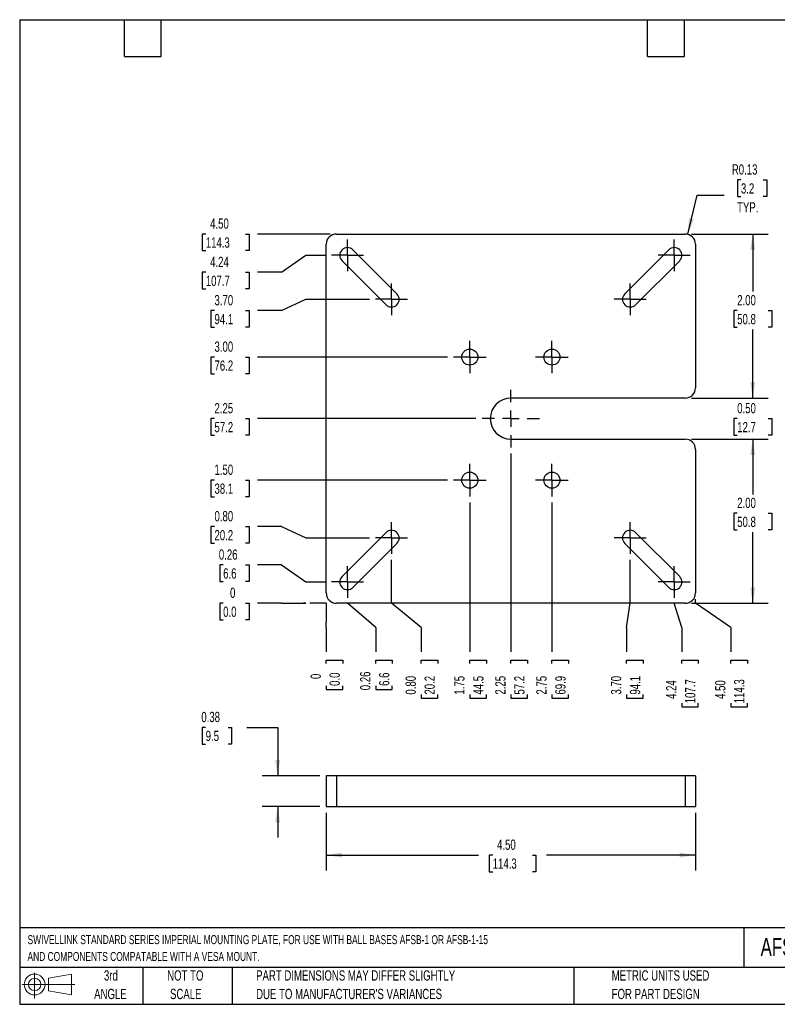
# Model space of a CAD drawing. Header units: inches. Extents: x 0.2 to 10.8, y 0.2 to 8.2.
# Tile 1 of 2: x 0.2 to 6.4, y 0.2 to 8.2. Entities that reach past the tile are written whole.
import ezdxf

# ---------------------------------------------------------------- set-up
doc = ezdxf.new("R2010")
doc.units = ezdxf.units.IN
doc.header["$MEASUREMENT"] = 0
doc.linetypes.add('CENTERX2', pattern=[0.8, 0.5, -0.1, 0.1, -0.1])
doc.layers.add('CENTER', color=40, linetype='CENTERX2')
doc.layers.add('DIMENSIONS', color=140, linetype='Continuous', lineweight=25)
doc.layers.add('TEXT', color=140, linetype='Continuous', lineweight=25)
doc.styles.add('SLDTEXTSTYLE0', font='TXT', dxfattribs={"width": 0.7})
doc.dimstyles.new('SLDDIMSTYLE0', dxfattribs={"dimtxt": 0.084961, "dimasz": 0.13, "dimexe": 0, "dimexo": 0.0625, "dimgap": 0.02124, "dimtad": 0, "dimtih": 1, "dimtoh": 1, "dimdec": 0, "dimlfac": 1.5, "dimrnd": 1e-09, "dimdsep": 46, "dimtxsty": 'SLDTEXTSTYLE0', "dimblk1": 'NONE', "dimblk2": 'NONE', "dimsah": 1, "dimcen": 0.09, "dimadec": 0, "dimazin": 2, "dimtfac": 1, "dimtdec": 0, "dimtofl": 0, "dimtmove": 0, "dimatfit": 3, "dimldrblk": 'NONE', "dimfxl": 0, "dimfrac": 2, "dimtolj": 1, "dimtzin": 12, "dimarcsym": 0})
doc.dimstyles.new('SLDDIMSTYLE1', dxfattribs={"dimtxt": 0.084961, "dimasz": 0.13, "dimexe": 0, "dimexo": 0.0625, "dimgap": 0.02124, "dimtad": 0, "dimtih": 1, "dimtoh": 1, "dimlfac": 1.5, "dimrnd": 1e-09, "dimdsep": 46, "dimtxsty": 'SLDTEXTSTYLE0', "dimblk1": 'NONE', "dimblk2": 'NONE', "dimsah": 1, "dimcen": 0.09, "dimadec": 0, "dimazin": 2, "dimtfac": 1, "dimtofl": 0, "dimtmove": 0, "dimatfit": 3, "dimldrblk": 'NONE', "dimfxl": 0, "dimfrac": 2, "dimtolj": 1, "dimtzin": 12, "dimarcsym": 0})
doc.dimstyles.new('SLDDIMSTYLE2', dxfattribs={"dimtxt": 0.084961, "dimasz": 0.13, "dimexe": 0, "dimexo": 0.0625, "dimgap": 0.02124, "dimtad": 0, "dimtih": 1, "dimtoh": 1, "dimlfac": 1.5, "dimrnd": 1e-09, "dimzin": 0, "dimdsep": 46, "dimtxsty": 'SLDTEXTSTYLE0', "dimblk1": 'NONE', "dimblk2": 'NONE', "dimsah": 1, "dimcen": 0.09, "dimadec": 0, "dimazin": 0, "dimtfac": 1, "dimtofl": 0, "dimtmove": 0, "dimatfit": 3, "dimldrblk": 'NONE', "dimfxl": 0, "dimfrac": 2, "dimtolj": 1, "dimtzin": 12, "dimarcsym": 0})
doc.dimstyles.new('SLDDIMSTYLE3', dxfattribs={"dimtxt": 0.084961, "dimasz": 0.13, "dimexe": 0, "dimexo": 0.0625, "dimgap": 0.02124, "dimtad": 0, "dimtih": 1, "dimtoh": 1, "dimlfac": 1.5, "dimrnd": 1e-09, "dimzin": 12, "dimdsep": 46, "dimtxsty": 'SLDTEXTSTYLE0', "dimblk1": 'NONE', "dimblk2": 'NONE', "dimsah": 1, "dimcen": 0.09, "dimadec": 0, "dimazin": 3, "dimtfac": 1, "dimtofl": 0, "dimtmove": 0, "dimatfit": 3, "dimldrblk": 'NONE', "dimfxl": 0, "dimfrac": 2, "dimtolj": 1, "dimtzin": 12, "dimarcsym": 0})
doc.dimstyles.new('SLDDIMSTYLE4', dxfattribs={"dimtxt": 0.084961, "dimasz": 0.13, "dimexe": 0, "dimexo": 0.0625, "dimgap": 0.02124, "dimtad": 0, "dimtih": 1, "dimtoh": 1, "dimlfac": 1.5, "dimrnd": 1e-09, "dimzin": 4, "dimdsep": 46, "dimtxsty": 'SLDTEXTSTYLE0', "dimblk1": 'NONE', "dimblk2": 'NONE', "dimsah": 1, "dimcen": 0.09, "dimadec": 0, "dimazin": 1, "dimtfac": 1, "dimtofl": 0, "dimtmove": 0, "dimatfit": 3, "dimldrblk": 'NONE', "dimfxl": 0, "dimfrac": 2, "dimtolj": 1, "dimtzin": 12, "dimarcsym": 0})
doc.dimstyles.new('SLDDIMSTYLE5', dxfattribs={"dimtxt": 0.084961, "dimasz": 0.13, "dimexe": 0, "dimexo": 0.0625, "dimgap": 0.02124, "dimtad": 0, "dimtih": 1, "dimtoh": 1, "dimlfac": 1.5, "dimrnd": 1e-09, "dimzin": 4, "dimdsep": 46, "dimtxsty": 'SLDTEXTSTYLE0', "dimsah": 1, "dimcen": 0.09, "dimadec": 0, "dimazin": 1, "dimtfac": 1, "dimtofl": 0, "dimtmove": 0, "dimatfit": 3, "dimfxl": 0, "dimfrac": 2, "dimtolj": 1, "dimtzin": 12, "dimarcsym": 0})
doc.dimstyles.new('SLDDIMSTYLE6', dxfattribs={"dimtxt": 0.084961, "dimasz": 0.13, "dimexe": 0, "dimexo": 0.0625, "dimgap": 0.02124, "dimtad": 0, "dimtih": 1, "dimtoh": 1, "dimlfac": 1.5, "dimrnd": 1e-09, "dimzin": 0, "dimdsep": 46, "dimtxsty": 'SLDTEXTSTYLE0', "dimsah": 1, "dimcen": 0.09, "dimadec": 0, "dimazin": 0, "dimtfac": 1, "dimtmove": 0, "dimatfit": 0, "dimfxl": 0, "dimfrac": 2, "dimtolj": 1, "dimtzin": 12, "dimarcsym": 0})
doc.dimstyles.new('SLDDIMSTYLE7', dxfattribs={"dimtxt": 0.084961, "dimasz": 0.13, "dimexe": 0, "dimexo": 0.0625, "dimgap": 0.02124, "dimtad": 0, "dimtih": 1, "dimtoh": 1, "dimlfac": 1.5, "dimrnd": 1e-09, "dimdsep": 46, "dimtxsty": 'SLDTEXTSTYLE0', "dimsah": 1, "dimcen": 0, "dimadec": 0, "dimazin": 2, "dimtfac": 1, "dimtofl": 0, "dimtmove": 0, "dimatfit": 3, "dimfxl": 0, "dimfrac": 2, "dimtolj": 1, "dimtzin": 12, "dimarcsym": 0})
doc.dimstyles.new('SLDDIMSTYLE8', dxfattribs={"dimtxt": 0.084961, "dimasz": 0.13, "dimexe": 0, "dimexo": 0.0625, "dimgap": 0.02124, "dimtad": 0, "dimtih": 1, "dimtoh": 1, "dimlfac": 1.5, "dimrnd": 1e-09, "dimdsep": 46, "dimtxsty": 'SLDTEXTSTYLE0', "dimsah": 1, "dimcen": 0.09, "dimadec": 0, "dimazin": 2, "dimtfac": 1, "dimtmove": 0, "dimatfit": 0, "dimfxl": 0, "dimfrac": 2, "dimtolj": 1, "dimtzin": 12, "dimarcsym": 0})

# ---------------------------------------------------------------- blocks, each defined once
blk = doc.blocks.new('Block11')
at = {"color": 7, "linetype": 'Continuous', "lineweight": 18}
for p, q in [((0.1019, 0.2091), (0.1019, 0)), ((0.2157, 0.1641), (0.4006, 0.1981)), ((0.2157, 0.0628), (0.2157, 0.1641)), ((0.4006, 0.1981), (0.4006, 0.0288)), ((0, 0.1135), (0.4281, 0.1135)), ((0.2157, 0.0628), (0.4006, 0.0288))]:
    blk.add_line(p, q, dxfattribs=at)
for radius in [0.0846, 0.0506]:
    blk.add_circle((0.1019, 0.1135), radius, dxfattribs=at)
blk = doc.blocks.new('Block12')
at = {"color": 7, "linetype": 'Continuous'}
blk.add_blockref('Block11', (0, 0), dxfattribs=at)
blk = doc.blocks.new('_D')
at = {"layer": 'DIMENSIONS'}
for p, q in [((2.739, 3.3119), (2.739, 3.3549)), ((2.739, 3.3119), (2.739, 3.115)), ((2.739, 3.0189), (2.739, 3.0474)), ((2.739, 3.0474), (2.8741, 3.0474)), ((2.8741, 3.0474), (2.8741, 3.0189)), ((2.739, 2.8371), (2.739, 2.8086)), ((2.739, 2.8086), (2.8741, 2.8086)), ((2.8741, 2.8086), (2.8741, 2.8371))]:
    blk.add_line(p, q, dxfattribs=at)
at = {"layer": 'DIMENSIONS', "attachment_point": 1, "rotation": 90, "style": 'SLDTEXTSTYLE0'}
for s, insert, char_height in [('0.0', (2.7666, 2.8371), 0.08333), ('0', (2.6126, 2.8927), 0.0833)]:
    blk.add_mtext(s, dxfattribs=dict(at, insert=insert, char_height=char_height))
blk = doc.blocks.new('_None')
blk = doc.blocks.new('_D_1')
at = {"layer": 'DIMENSIONS'}
for p, q in [((3.1414, 3.3119), (2.912, 3.5087)), ((2.912, 3.5087), (2.912, 3.5025)), ((3.1414, 3.3119), (3.1414, 3.115)), ((3.1414, 3.0189), (3.1414, 3.0474)), ((3.1414, 3.0474), (3.2764, 3.0474)), ((3.2764, 3.0474), (3.2764, 3.0189)), ((3.1414, 2.8371), (3.1414, 2.8086)), ((3.1414, 2.8086), (3.2764, 2.8086)), ((3.2764, 2.8086), (3.2764, 2.8371))]:
    blk.add_line(p, q, dxfattribs=at)
at = {"layer": 'DIMENSIONS', "char_height": 0.08333, "attachment_point": 1, "rotation": 90, "style": 'SLDTEXTSTYLE0'}
for s, insert in [('0.26', (3.0149, 2.8018)), ('6.6', (3.169, 2.8371))]:
    blk.add_mtext(s, dxfattribs=dict(at, insert=insert))
blk = doc.blocks.new('_D_2')
at = {"layer": 'DIMENSIONS'}
for p, q in [((3.2695, 3.5087), (3.2695, 3.86)), ((3.5106, 3.3119), (3.2695, 3.5087)), ((3.5106, 3.3119), (3.5106, 3.115)), ((3.5106, 3.0189), (3.5106, 3.0474)), ((3.5106, 3.0474), (3.6456, 3.0474)), ((3.6456, 3.0474), (3.6456, 3.0189)), ((3.5106, 2.7664), (3.5106, 2.7379)), ((3.5106, 2.7379), (3.6456, 2.7379)), ((3.6456, 2.7379), (3.6456, 2.7664))]:
    blk.add_line(p, q, dxfattribs=at)
at = {"layer": 'DIMENSIONS', "char_height": 0.08333, "attachment_point": 1, "rotation": 90, "style": 'SLDTEXTSTYLE0'}
for s, insert in [('0.80', (3.3841, 2.7664)), ('20.2', (3.5382, 2.7664))]:
    blk.add_mtext(s, dxfattribs=dict(at, insert=insert))
blk = doc.blocks.new('_D_3')
at = {"layer": 'DIMENSIONS'}
for p, q in [((3.9057, 4.3267), (3.9057, 3.115)), ((3.9057, 3.0189), (3.9057, 3.0474)), ((3.9057, 3.0474), (4.0407, 3.0474)), ((4.0407, 3.0474), (4.0407, 3.0189)), ((3.9057, 2.7664), (3.9057, 2.7379)), ((3.9057, 2.7379), (4.0407, 2.7379)), ((4.0407, 2.7379), (4.0407, 2.7664))]:
    blk.add_line(p, q, dxfattribs=at)
at = {"layer": 'DIMENSIONS', "char_height": 0.08333, "attachment_point": 1, "rotation": 90, "style": 'SLDTEXTSTYLE0'}
for s, insert in [('1.75', (3.7793, 2.7664)), ('44.5', (3.9333, 2.7664))]:
    blk.add_mtext(s, dxfattribs=dict(at, insert=insert))
blk = doc.blocks.new('_D_4')
at = {"layer": 'DIMENSIONS'}
for p, q in [((4.239, 4.7254), (4.239, 3.115)), ((4.239, 3.0189), (4.239, 3.0474)), ((4.239, 3.0474), (4.3741, 3.0474)), ((4.3741, 3.0474), (4.3741, 3.0189)), ((4.239, 2.7664), (4.239, 2.7379)), ((4.239, 2.7379), (4.3741, 2.7379)), ((4.3741, 2.7379), (4.3741, 2.7664))]:
    blk.add_line(p, q, dxfattribs=at)
at = {"layer": 'DIMENSIONS', "char_height": 0.08333, "attachment_point": 1, "rotation": 90, "style": 'SLDTEXTSTYLE0'}
for s, insert in [('2.25', (4.1126, 2.7664)), ('57.2', (4.2666, 2.7664))]:
    blk.add_mtext(s, dxfattribs=dict(at, insert=insert))
blk = doc.blocks.new('_D_5')
at = {"layer": 'DIMENSIONS'}
for p, q in [((4.5724, 4.3267), (4.5724, 3.115)), ((4.5724, 3.0189), (4.5724, 3.0474)), ((4.5724, 3.0474), (4.7074, 3.0474)), ((4.7074, 3.0474), (4.7074, 3.0189)), ((4.5724, 2.7664), (4.5724, 2.7379)), ((4.5724, 2.7379), (4.7074, 2.7379)), ((4.7074, 2.7379), (4.7074, 2.7664))]:
    blk.add_line(p, q, dxfattribs=at)
at = {"layer": 'DIMENSIONS', "char_height": 0.08333, "attachment_point": 1, "rotation": 90, "style": 'SLDTEXTSTYLE0'}
for s, insert in [('2.75', (4.4459, 2.7664)), ('69.9', (4.6, 2.7664))]:
    blk.add_mtext(s, dxfattribs=dict(at, insert=insert))
blk = doc.blocks.new('_D_6')
at = {"layer": 'DIMENSIONS'}
for p, q in [((5.2086, 3.5087), (5.2086, 3.86)), ((5.1788, 3.3119), (5.2086, 3.5087)), ((5.1788, 3.3119), (5.1788, 3.115)), ((5.1788, 3.0189), (5.1788, 3.0474)), ((5.1788, 3.0474), (5.3139, 3.0474)), ((5.3139, 3.0474), (5.3139, 3.0189)), ((5.1788, 2.7664), (5.1788, 2.7379)), ((5.1788, 2.7379), (5.3139, 2.7379)), ((5.3139, 2.7379), (5.3139, 2.7664))]:
    blk.add_line(p, q, dxfattribs=at)
at = {"layer": 'DIMENSIONS', "char_height": 0.08333, "attachment_point": 1, "rotation": 90, "style": 'SLDTEXTSTYLE0'}
for s, insert in [('3.70', (5.0524, 2.7664)), ('94.1', (5.2064, 2.7664))]:
    blk.add_mtext(s, dxfattribs=dict(at, insert=insert))
blk = doc.blocks.new('_D_7')
at = {"layer": 'DIMENSIONS'}
for p, q in [((5.6267, 3.3119), (5.5661, 3.5087)), ((5.5661, 3.5087), (5.5661, 3.5025)), ((5.6267, 3.3119), (5.6267, 3.115)), ((5.6267, 3.0189), (5.6267, 3.0474)), ((5.6267, 3.0474), (5.7618, 3.0474)), ((5.7618, 3.0474), (5.7618, 3.0189)), ((5.6267, 2.6958), (5.6267, 2.6672)), ((5.6267, 2.6672), (5.7618, 2.6672)), ((5.7618, 2.6672), (5.7618, 2.6958))]:
    blk.add_line(p, q, dxfattribs=at)
at = {"layer": 'DIMENSIONS', "char_height": 0.08333, "attachment_point": 1, "rotation": 90, "style": 'SLDTEXTSTYLE0'}
for s, insert in [('107.7', (5.6543, 2.6958)), ('4.24', (5.5003, 2.7311))]:
    blk.add_mtext(s, dxfattribs=dict(at, insert=insert))
blk = doc.blocks.new('_D_8')
at = {"layer": 'DIMENSIONS'}
for p, q in [((5.739, 3.5087), (5.739, 3.542)), ((6.0249, 3.3119), (5.739, 3.5087)), ((6.0249, 3.3119), (6.0249, 3.115)), ((6.0249, 3.0189), (6.0249, 3.0474)), ((6.0249, 3.0474), (6.16, 3.0474)), ((6.16, 3.0474), (6.16, 3.0189)), ((6.0249, 2.6958), (6.0249, 2.6672)), ((6.0249, 2.6672), (6.16, 2.6672)), ((6.16, 2.6672), (6.16, 2.6958))]:
    blk.add_line(p, q, dxfattribs=at)
at = {"layer": 'DIMENSIONS', "char_height": 0.08333, "attachment_point": 1, "rotation": 90, "style": 'SLDTEXTSTYLE0'}
for s, insert in [('114.3', (6.0525, 2.6958)), ('4.50', (5.8985, 2.7311))]:
    blk.add_mtext(s, dxfattribs=dict(at, insert=insert))
blk = doc.blocks.new('_D_9')
at = {"layer": 'DIMENSIONS'}
for p, q in [((1.9027, 3.5087), (1.8742, 3.5087)), ((1.8742, 3.5087), (1.8742, 3.3737)), ((2.0845, 3.5087), (2.113, 3.5087)), ((2.113, 3.5087), (2.113, 3.3737)), ((2.3775, 3.5087), (2.1806, 3.5087)), ((2.3775, 3.5087), (2.5743, 3.5087)), ((2.5743, 3.5087), (2.5554, 3.5087)), ((1.8742, 3.3737), (1.9027, 3.3737)), ((2.113, 3.3737), (2.0845, 3.3737))]:
    blk.add_line(p, q, dxfattribs=at)
at = {"layer": 'DIMENSIONS', "attachment_point": 1, "style": 'SLDTEXTSTYLE0'}
for s, insert, char_height in [('0', (1.9583, 3.6352), 0.0833), ('0.0', (1.9027, 3.4811), 0.08333)]:
    blk.add_mtext(s, dxfattribs=dict(at, insert=insert, char_height=char_height))
blk = doc.blocks.new('_D_10')
at = {"layer": 'DIMENSIONS'}
for p, q in [((1.9027, 3.8199), (1.8742, 3.8199)), ((1.8742, 3.8199), (1.8742, 3.6849)), ((2.0845, 3.8199), (2.113, 3.8199)), ((2.113, 3.8199), (2.113, 3.6849)), ((2.3775, 3.8199), (2.1806, 3.8199)), ((2.3775, 3.8199), (2.5743, 3.6816)), ((1.8742, 3.6849), (1.9027, 3.6849)), ((2.113, 3.6849), (2.0845, 3.6849)), ((2.5743, 3.6816), (2.7328, 3.6816))]:
    blk.add_line(p, q, dxfattribs=at)
at = {"layer": 'DIMENSIONS', "char_height": 0.08333, "attachment_point": 1, "style": 'SLDTEXTSTYLE0'}
for s, insert in [('0.26', (1.8674, 3.9463)), ('6.6', (1.9027, 3.7923))]:
    blk.add_mtext(s, dxfattribs=dict(at, insert=insert))
blk = doc.blocks.new('_D_11')
at = {"layer": 'DIMENSIONS'}
for p, q in [((1.832, 4.1311), (1.8035, 4.1311)), ((1.8035, 4.1311), (1.8035, 3.996)), ((2.0845, 4.1311), (2.113, 4.1311)), ((2.113, 4.1311), (2.113, 3.996)), ((2.3775, 4.1311), (2.1806, 4.1311)), ((2.3775, 4.1311), (2.5743, 4.0392)), ((2.5743, 4.0392), (3.0904, 4.0392)), ((1.8035, 3.996), (1.832, 3.996)), ((2.113, 3.996), (2.0845, 3.996))]:
    blk.add_line(p, q, dxfattribs=at)
at = {"layer": 'DIMENSIONS', "char_height": 0.08333, "attachment_point": 1, "style": 'SLDTEXTSTYLE0'}
for s, insert in [('0.80', (1.832, 4.2575)), ('20.2', (1.832, 4.1035))]:
    blk.add_mtext(s, dxfattribs=dict(at, insert=insert))
blk = doc.blocks.new('_D_12')
at = {"layer": 'DIMENSIONS'}
for p, q in [((1.832, 4.5087), (1.8035, 4.5087)), ((1.8035, 4.5087), (1.8035, 4.3737)), ((2.0845, 4.5087), (2.113, 4.5087)), ((2.113, 4.5087), (2.113, 4.3737)), ((3.7237, 4.5087), (2.1806, 4.5087)), ((1.8035, 4.3737), (1.832, 4.3737)), ((2.113, 4.3737), (2.0845, 4.3737))]:
    blk.add_line(p, q, dxfattribs=at)
at = {"layer": 'DIMENSIONS', "char_height": 0.08333, "attachment_point": 1, "style": 'SLDTEXTSTYLE0'}
for s, insert in [('1.50', (1.832, 4.6352)), ('38.1', (1.832, 4.4811))]:
    blk.add_mtext(s, dxfattribs=dict(at, insert=insert))
blk = doc.blocks.new('_D_13')
at = {"layer": 'DIMENSIONS'}
for p, q in [((1.832, 5.0087), (1.8035, 5.0087)), ((1.8035, 5.0087), (1.8035, 4.8737)), ((2.0845, 5.0087), (2.113, 5.0087)), ((2.113, 5.0087), (2.113, 4.8737)), ((3.9557, 5.0087), (2.1806, 5.0087)), ((1.8035, 4.8737), (1.832, 4.8737)), ((2.113, 4.8737), (2.0845, 4.8737))]:
    blk.add_line(p, q, dxfattribs=at)
at = {"layer": 'DIMENSIONS', "char_height": 0.08333, "attachment_point": 1, "style": 'SLDTEXTSTYLE0'}
for s, insert in [('2.25', (1.832, 5.1352)), ('57.2', (1.832, 4.9811))]:
    blk.add_mtext(s, dxfattribs=dict(at, insert=insert))
blk = doc.blocks.new('_D_14')
at = {"layer": 'DIMENSIONS'}
for p, q in [((1.832, 5.5087), (1.8035, 5.5087)), ((1.8035, 5.5087), (1.8035, 5.3737)), ((2.0845, 5.5087), (2.113, 5.5087)), ((2.113, 5.5087), (2.113, 5.3737)), ((3.7237, 5.5087), (2.1806, 5.5087)), ((1.8035, 5.3737), (1.832, 5.3737)), ((2.113, 5.3737), (2.0845, 5.3737))]:
    blk.add_line(p, q, dxfattribs=at)
at = {"layer": 'DIMENSIONS', "char_height": 0.08333, "attachment_point": 1, "style": 'SLDTEXTSTYLE0'}
for s, insert in [('3.00', (1.832, 5.6352)), ('76.2', (1.832, 5.4811))]:
    blk.add_mtext(s, dxfattribs=dict(at, insert=insert))
blk = doc.blocks.new('_D_15')
at = {"layer": 'DIMENSIONS'}
for p, q in [((2.3775, 5.8863), (2.5743, 5.9782)), ((2.5743, 5.9782), (3.0904, 5.9782)), ((1.832, 5.8863), (1.8035, 5.8863)), ((1.8035, 5.8863), (1.8035, 5.7513)), ((2.0845, 5.8863), (2.113, 5.8863)), ((2.113, 5.8863), (2.113, 5.7513)), ((2.3775, 5.8863), (2.1806, 5.8863)), ((1.8035, 5.7513), (1.832, 5.7513)), ((2.113, 5.7513), (2.0845, 5.7513))]:
    blk.add_line(p, q, dxfattribs=at)
at = {"layer": 'DIMENSIONS', "char_height": 0.08333, "attachment_point": 1, "style": 'SLDTEXTSTYLE0'}
for s, insert in [('3.70', (1.832, 6.0128)), ('94.1', (1.832, 5.8587))]:
    blk.add_mtext(s, dxfattribs=dict(at, insert=insert))
blk = doc.blocks.new('_D_16')
at = {"layer": 'DIMENSIONS'}
for p, q in [((2.3775, 6.1975), (2.5743, 6.3358)), ((2.5743, 6.3358), (2.7328, 6.3358)), ((1.7613, 6.1975), (1.7328, 6.1975)), ((1.7328, 6.1975), (1.7328, 6.0625)), ((2.0845, 6.1975), (2.113, 6.1975)), ((2.113, 6.1975), (2.113, 6.0625)), ((2.3775, 6.1975), (2.1806, 6.1975)), ((1.7328, 6.0625), (1.7613, 6.0625)), ((2.113, 6.0625), (2.0845, 6.0625))]:
    blk.add_line(p, q, dxfattribs=at)
at = {"layer": 'DIMENSIONS', "char_height": 0.08333, "attachment_point": 1, "style": 'SLDTEXTSTYLE0'}
for s, insert in [('4.24', (1.7967, 6.324)), ('107.7', (1.7613, 6.1699))]:
    blk.add_mtext(s, dxfattribs=dict(at, insert=insert))
blk = doc.blocks.new('_D_17')
at = {"layer": 'DIMENSIONS'}
for p, q in [((1.7613, 6.5087), (1.7328, 6.5087)), ((1.7328, 6.5087), (1.7328, 6.3737)), ((2.0845, 6.5087), (2.113, 6.5087)), ((2.113, 6.5087), (2.113, 6.3737)), ((2.7724, 6.5087), (2.1806, 6.5087)), ((1.7328, 6.3737), (1.7613, 6.3737)), ((2.113, 6.3737), (2.0845, 6.3737))]:
    blk.add_line(p, q, dxfattribs=at)
at = {"layer": 'DIMENSIONS', "char_height": 0.08333, "attachment_point": 1, "style": 'SLDTEXTSTYLE0'}
for s, insert in [('4.50', (1.7967, 6.6352)), ('114.3', (1.7613, 6.4811))]:
    blk.add_mtext(s, dxfattribs=dict(at, insert=insert))
blk = doc.blocks.new('_D_18')
at = {"layer": 'DIMENSIONS'}
for p, q in [((5.7057, 4.842), (6.3287, 4.842)), ((6.2037, 4.842), (6.2037, 4.3932)), ((6.0775, 4.2392), (6.049, 4.2392)), ((6.049, 4.2392), (6.049, 4.1042)), ((6.33, 4.2392), (6.3585, 4.2392)), ((6.3585, 4.2392), (6.3585, 4.1042)), ((6.049, 4.1042), (6.0775, 4.1042)), ((6.2037, 3.5087), (6.2037, 4.0851)), ((6.3585, 4.1042), (6.33, 4.1042)), ((5.7057, 3.5087), (6.3287, 3.5087))]:
    blk.add_line(p, q, dxfattribs=at)
for points in [[(6.2037, 4.842), (6.1837, 4.712), (6.2237, 4.712)], [(6.2037, 3.5087), (6.2237, 3.6387), (6.1837, 3.6387)]]:
    blk.add_solid(points, dxfattribs=at)
at = {"layer": 'DIMENSIONS', "char_height": 0.08333, "attachment_point": 1, "style": 'SLDTEXTSTYLE0'}
for s, insert in [('2.00', (6.0775, 4.3656)), ('50.8', (6.0775, 4.2116))]:
    blk.add_mtext(s, dxfattribs=dict(at, insert=insert))
blk = doc.blocks.new('_D_19')
at = {"layer": 'DIMENSIONS'}
for p, q in [((6.2037, 5.1754), (6.2037, 5.4254)), ((5.7057, 5.1754), (6.3287, 5.1754)), ((6.0775, 5.0087), (6.049, 5.0087)), ((6.049, 5.0087), (6.049, 4.8737)), ((6.33, 5.0087), (6.3585, 5.0087)), ((6.3585, 5.0087), (6.3585, 4.8737)), ((5.7057, 4.842), (6.3287, 4.842)), ((6.049, 4.8737), (6.0775, 4.8737)), ((6.2037, 4.842), (6.2037, 4.592)), ((6.3585, 4.8737), (6.33, 4.8737))]:
    blk.add_line(p, q, dxfattribs=at)
for points in [[(6.2037, 5.1754), (6.2237, 5.3054), (6.1837, 5.3054)], [(6.2037, 4.842), (6.1837, 4.712), (6.2237, 4.712)]]:
    blk.add_solid(points, dxfattribs=at)
at = {"layer": 'DIMENSIONS', "char_height": 0.08333, "attachment_point": 1, "style": 'SLDTEXTSTYLE0'}
for s, insert in [('0.50', (6.0775, 5.1352)), ('12.7', (6.0775, 4.9811))]:
    blk.add_mtext(s, dxfattribs=dict(at, insert=insert))
blk = doc.blocks.new('_D_20')
at = {"layer": 'DIMENSIONS'}
for p, q in [((5.7057, 6.5087), (6.3287, 6.5087)), ((6.2037, 6.5087), (6.2037, 6.0404)), ((6.0775, 5.8863), (6.049, 5.8863)), ((6.049, 5.8863), (6.049, 5.7513)), ((6.33, 5.8863), (6.3585, 5.8863)), ((6.3585, 5.8863), (6.3585, 5.7513)), ((6.049, 5.7513), (6.0775, 5.7513)), ((6.2037, 5.1754), (6.2037, 5.7323)), ((6.3585, 5.7513), (6.33, 5.7513)), ((5.7057, 5.1754), (6.3287, 5.1754))]:
    blk.add_line(p, q, dxfattribs=at)
for points in [[(6.2037, 6.5087), (6.1837, 6.3787), (6.2237, 6.3787)], [(6.2037, 5.1754), (6.2237, 5.3054), (6.1837, 5.3054)]]:
    blk.add_solid(points, dxfattribs=at)
at = {"layer": 'DIMENSIONS', "char_height": 0.08333, "attachment_point": 1, "style": 'SLDTEXTSTYLE0'}
for s, insert in [('2.00', (6.0775, 6.0128)), ('50.8', (6.0775, 5.8587))]:
    blk.add_mtext(s, dxfattribs=dict(at, insert=insert))
blk = doc.blocks.new('_D_21')
at = {"layer": 'DIMENSIONS'}
for p, q in [((6.1079, 6.9484), (6.0794, 6.9484)), ((6.0794, 6.9484), (6.0794, 6.8134)), ((6.2897, 6.9484), (6.3182, 6.9484)), ((6.3182, 6.9484), (6.3182, 6.8134)), ((5.6753, 6.5064), (5.7526, 6.825)), ((5.7526, 6.825), (5.9714, 6.825)), ((6.0794, 6.8134), (6.1079, 6.8134)), ((6.3182, 6.8134), (6.2897, 6.8134))]:
    blk.add_line(p, q, dxfattribs=at)
blk.add_solid([(5.6753, 6.5064), (5.7254, 6.628), (5.6866, 6.6374)], dxfattribs=at)
at = {"layer": 'DIMENSIONS', "char_height": 0.08333, "attachment_point": 1, "style": 'SLDTEXTSTYLE0'}
for s, insert in [('R0.13', (6.0339, 7.0749)), ('3.2', (6.1079, 6.9208)), ('TYP.', (6.0766, 6.7668))]:
    blk.add_mtext(s, dxfattribs=dict(at, insert=insert))
blk = doc.blocks.new('SW_CENTERMARKSYMBOL_0')
at = {"layer": 'CENTER', "color": 0}
for p, q in [((0, 0.0667), (0, 0.1292)), ((-0.0667, 0), (-0.1292, 0)), ((0, 0), (-0.0667, 0)), ((0, 0), (0, 0.0667)), ((0, 0), (0, -0.0667)), ((0, 0), (0.0667, 0)), ((0.0667, 0), (0.1292, 0)), ((0, -0.0667), (0, -0.1292))]:
    blk.add_line(p, q, dxfattribs=at)
blk = doc.blocks.new('SW_CENTERMARKSYMBOL_1')
at = {"layer": 'CENTER', "color": 0}
for p, q in [((0, 0.0667), (0, 0.1292)), ((-0.0667, 0), (-0.1292, 0)), ((0, 0), (-0.0667, 0)), ((0, 0), (0, 0.0667)), ((0, 0), (0, -0.0667)), ((0, 0), (0.0667, 0)), ((0.0667, 0), (0.1292, 0)), ((0, -0.0667), (0, -0.1292))]:
    blk.add_line(p, q, dxfattribs=at)
blk = doc.blocks.new('SW_CENTERMARKSYMBOL_2')
at = {"layer": 'CENTER', "color": 0}
for p, q in [((0, 0.0667), (0, 0.1292)), ((-0.0667, 0), (-0.1292, 0)), ((0, 0), (-0.0667, 0)), ((0, 0), (0, 0.0667)), ((0, 0), (0, -0.0667)), ((0, 0), (0.0667, 0)), ((0.0667, 0), (0.1292, 0)), ((0, -0.0667), (0, -0.1292))]:
    blk.add_line(p, q, dxfattribs=at)
blk = doc.blocks.new('SW_CENTERMARKSYMBOL_3')
at = {"layer": 'CENTER', "color": 0}
for p, q in [((0, 0.0667), (0, 0.1292)), ((-0.0667, 0), (-0.1292, 0)), ((0, 0), (-0.0667, 0)), ((0, 0), (0, 0.0667)), ((0, 0), (0, -0.0667)), ((0, 0), (0.0667, 0)), ((0.0667, 0), (0.1292, 0)), ((0, -0.0667), (0, -0.1292))]:
    blk.add_line(p, q, dxfattribs=at)
blk = doc.blocks.new('SW_CENTERMARKSYMBOL_4')
at = {"layer": 'CENTER', "color": 0}
for p, q in [((0, 0.0667), (0, 0.1292)), ((-0.0667, 0), (-0.1292, 0)), ((0, 0), (-0.0667, 0)), ((0, 0), (0, 0.0667)), ((0, 0), (0, -0.0667)), ((0, 0), (0.0667, 0)), ((0.0667, 0), (0.1292, 0)), ((0, -0.0667), (0, -0.1292))]:
    blk.add_line(p, q, dxfattribs=at)
blk = doc.blocks.new('SW_CENTERMARKSYMBOL_5')
at = {"layer": 'CENTER', "color": 0}
for p, q in [((0, 0.0667), (0, 0.1292)), ((-0.0667, 0), (-0.1292, 0)), ((0, 0), (-0.0667, 0)), ((0, 0), (0, 0.0667)), ((0, 0), (0, -0.0667)), ((0, 0), (0.0667, 0)), ((0.0667, 0), (0.1292, 0)), ((0, -0.0667), (0, -0.1292))]:
    blk.add_line(p, q, dxfattribs=at)
blk = doc.blocks.new('SW_CENTERMARKSYMBOL_6')
at = {"layer": 'CENTER', "color": 0}
for p, q in [((0, 0.0667), (0, 0.1292)), ((-0.0667, 0), (-0.1292, 0)), ((0, 0), (-0.0667, 0)), ((0, 0), (0, 0.0667)), ((0, 0), (0, -0.0667)), ((0, 0), (0.0667, 0)), ((0.0667, 0), (0.1292, 0)), ((0, -0.0667), (0, -0.1292))]:
    blk.add_line(p, q, dxfattribs=at)
blk = doc.blocks.new('SW_CENTERMARKSYMBOL_7')
at = {"layer": 'CENTER', "color": 0}
for p, q in [((0, 0.0667), (0, 0.1292)), ((-0.0667, 0), (-0.1292, 0)), ((0, 0), (-0.0667, 0)), ((0, 0), (0, 0.0667)), ((0, 0), (0, -0.0667)), ((0, 0), (0.0667, 0)), ((0.0667, 0), (0.1292, 0)), ((0, -0.0667), (0, -0.1292))]:
    blk.add_line(p, q, dxfattribs=at)
blk = doc.blocks.new('SW_CENTERMARKSYMBOL_8')
at = {"layer": 'CENTER', "color": 0}
for p, q in [((0, 0.0667), (0, 0.132)), ((-0.0667, 0), (-0.132, 0)), ((0, 0), (-0.0667, 0)), ((0, 0), (0, 0.0667)), ((0, 0), (0, -0.0667)), ((0, 0), (0.0667, 0)), ((0.0667, 0), (0.132, 0)), ((0, -0.0667), (0, -0.132))]:
    blk.add_line(p, q, dxfattribs=at)
blk = doc.blocks.new('SW_CENTERMARKSYMBOL_9')
at = {"layer": 'CENTER', "color": 0}
for p, q in [((0, 0.0667), (0, 0.132)), ((-0.0667, 0), (-0.132, 0)), ((0, 0), (-0.0667, 0)), ((0, 0), (0, 0.0667)), ((0, 0), (0, -0.0667)), ((0, 0), (0.0667, 0)), ((0.0667, 0), (0.132, 0)), ((0, -0.0667), (0, -0.132))]:
    blk.add_line(p, q, dxfattribs=at)
blk = doc.blocks.new('SW_CENTERMARKSYMBOL_10')
at = {"layer": 'CENTER', "color": 0}
for p, q in [((0, 0.0667), (0, 0.132)), ((-0.0667, 0), (-0.132, 0)), ((0, 0), (-0.0667, 0)), ((0, 0), (0, 0.0667)), ((0, 0), (0, -0.0667)), ((0, 0), (0.0667, 0)), ((0.0667, 0), (0.132, 0)), ((0, -0.0667), (0, -0.132))]:
    blk.add_line(p, q, dxfattribs=at)
blk = doc.blocks.new('SW_CENTERMARKSYMBOL_11')
at = {"layer": 'CENTER', "color": 0}
for p, q in [((0, 0.0667), (0, 0.132)), ((-0.0667, 0), (-0.132, 0)), ((0, 0), (-0.0667, 0)), ((0, 0), (0, 0.0667)), ((0, 0), (0, -0.0667)), ((0, 0), (0.0667, 0)), ((0.0667, 0), (0.132, 0)), ((0, -0.0667), (0, -0.132))]:
    blk.add_line(p, q, dxfattribs=at)
blk = doc.blocks.new('SW_CENTERMARKSYMBOL_12')
at = {"layer": 'CENTER', "color": 0}
for p, q in [((0, 0.1333), (0, 0.2333)), ((-0.1333, 0), (-0.2333, 0)), ((0, 0), (-0.0667, 0)), ((0, 0), (0, 0.0667)), ((0, 0), (0, -0.0667)), ((0, 0), (0.0667, 0)), ((0.1333, 0), (0.2333, 0)), ((0, -0.1333), (0, -0.2333))]:
    blk.add_line(p, q, dxfattribs=at)
blk = doc.blocks.new('_D_22')
at = {"layer": 'DIMENSIONS'}
for p, q in [((1.7604, 2.4997), (1.7319, 2.4997)), ((1.7319, 2.4997), (1.7319, 2.3647)), ((1.9422, 2.4997), (1.9707, 2.4997)), ((1.9707, 2.4997), (1.9707, 2.3647)), ((2.0953, 2.4997), (2.3453, 2.4997)), ((2.3453, 2.4997), (2.3453, 2.106)), ((1.7319, 2.3647), (1.7604, 2.3647)), ((1.9707, 2.3647), (1.9422, 2.3647)), ((2.689, 2.106), (2.2203, 2.106)), ((2.689, 1.856), (2.2203, 1.856)), ((2.3453, 1.856), (2.3453, 1.606))]:
    blk.add_line(p, q, dxfattribs=at)
for points in [[(2.3453, 2.106), (2.3653, 2.236), (2.3253, 2.236)], [(2.3453, 1.856), (2.3253, 1.726), (2.3653, 1.726)]]:
    blk.add_solid(points, dxfattribs=at)
at = {"layer": 'DIMENSIONS', "char_height": 0.08333, "attachment_point": 1, "style": 'SLDTEXTSTYLE0'}
for s, insert in [('0.38', (1.725, 2.6261)), ('9.5', (1.7604, 2.4721))]:
    blk.add_mtext(s, dxfattribs=dict(at, insert=insert))
blk = doc.blocks.new('_D_23')
at = {"layer": 'DIMENSIONS'}
for p, q in [((2.739, 1.806), (2.739, 1.3373)), ((5.739, 1.806), (5.739, 1.3373)), ((2.739, 1.4623), (3.9766, 1.4623)), ((4.0917, 1.4623), (4.0632, 1.4623)), ((4.0632, 1.4623), (4.0632, 1.3273)), ((4.4149, 1.4623), (4.4434, 1.4623)), ((4.4434, 1.4623), (4.4434, 1.3273)), ((5.739, 1.4623), (4.53, 1.4623)), ((4.0632, 1.3273), (4.0917, 1.3273)), ((4.4434, 1.3273), (4.4149, 1.3273))]:
    blk.add_line(p, q, dxfattribs=at)
for points in [[(2.739, 1.4623), (2.869, 1.4423), (2.869, 1.4823)], [(5.739, 1.4623), (5.609, 1.4823), (5.609, 1.4423)]]:
    blk.add_solid(points, dxfattribs=at)
at = {"layer": 'DIMENSIONS', "char_height": 0.08333, "attachment_point": 1, "style": 'SLDTEXTSTYLE0'}
for s, insert in [('4.50', (4.1271, 1.5887)), ('114.3', (4.0917, 1.4347))]:
    blk.add_mtext(s, dxfattribs=dict(at, insert=insert))

msp = doc.modelspace()

# ---------------------------------------------------------------- linework, layer by layer
for p, q in [((2.8224, 6.5087), (5.6557, 6.5087)), ((2.739, 3.592), (2.739, 6.4254)), ((5.739, 6.4254), (5.739, 5.2587)), ((3.3137, 6.0224), (2.9562, 6.38)), ((5.5219, 6.38), (5.1644, 6.0224)), ((2.8678, 6.2916), (3.2253, 5.934)), ((5.2528, 5.934), (5.6103, 6.2916)), ((5.6557, 5.1754), (4.239, 5.1754)), ((4.239, 4.842), (5.6557, 4.842)), ((5.739, 4.7587), (5.739, 3.592)), ((2.8678, 3.7258), (3.2253, 4.0834)), ((5.6103, 3.7258), (5.2528, 4.0834)), ((3.3137, 3.995), (2.9562, 3.6375)), ((5.1644, 3.995), (5.5219, 3.6375)), ((5.6557, 3.5087), (2.8224, 3.5087)), ((2.739, 2.106), (2.739, 1.856)), ((2.8224, 2.106), (2.739, 2.106)), ((2.8224, 2.106), (2.8224, 1.856)), ((5.6557, 2.106), (2.8224, 2.106)), ((5.6557, 2.106), (5.6557, 1.856)), ((5.739, 2.106), (5.6557, 2.106)), ((5.739, 2.106), (5.739, 1.856)), ((2.739, 1.856), (2.8224, 1.856)), ((2.8224, 1.856), (5.6557, 1.856)), ((5.6557, 1.856), (5.739, 1.856))]:
    msp.add_line(p, q)
for centre in [(3.9057, 5.5087), (4.5724, 5.5087), (3.9057, 4.5087), (4.5724, 4.5087)]:
    msp.add_circle(centre, 0.0653)
for centre, radius, start, end in [((2.8224, 6.4254), 0.0833, 90, 180), ((5.6557, 6.4254), 0.0833, 0, 90), ((2.912, 6.3358), 0.0625, 45, 225), ((5.5661, 6.3358), 0.0625, 315, 135), ((3.2695, 5.9782), 0.0625, 225, 45), ((5.2086, 5.9782), 0.0625, 135, 315), ((5.6557, 5.2587), 0.0833, 270, 0), ((4.239, 5.0087), 0.1667, 90, 270), ((5.6557, 4.7587), 0.0833, 0, 90), ((3.2695, 4.0392), 0.0625, 315, 135), ((5.2086, 4.0392), 0.0625, 45, 225), ((2.912, 3.6816), 0.0625, 135, 315), ((5.5661, 3.6816), 0.0625, 225, 45), ((2.8224, 3.592), 0.0833, 180, 270), ((5.6557, 3.592), 0.0833, 270, 0)]:
    msp.add_arc(centre, radius, start, end)
at = {"layer": 'DIMENSIONS'}
for q in [(2.6054, 3.5087), (2.739, 3.3549)]:
    msp.add_line((2.739, 3.5087), q, dxfattribs=at)
at = {"layer": 'TEXT'}
for p, q in [((0.25, 8.25), (10.75, 8.25)), ((0.25, 8.25), (0.25, 0.25)), ((1.1, 7.95), (1.1, 8.25)), ((1.4, 7.95), (1.4, 8.25)), ((5.35, 7.95), (5.35, 8.25)), ((5.65, 7.95), (5.65, 8.25)), ((1.1, 7.95), (1.4, 7.95)), ((5.35, 7.95), (5.65, 7.95)), ((10.75, 0.8711), (0.25, 0.8711)), ((6.1322, 0.8711), (6.1322, 0.55)), ((10.75, 0.55), (0.25, 0.55)), ((1.25, 0.55), (1.25, 0.25)), ((1.9768, 0.55), (1.9768, 0.25)), ((4.7499, 0.55), (4.7499, 0.25)), ((0.25, 0.25), (10.75, 0.25))]:
    msp.add_line(p, q, dxfattribs=at)

# ---------------------------------------------------------------- block references
at = {"layer": 'CENTER'}
for name, p in [('SW_CENTERMARKSYMBOL_0', (2.912, 6.3358)), ('SW_CENTERMARKSYMBOL_3', (5.5661, 6.3358)), ('SW_CENTERMARKSYMBOL_1', (3.2695, 5.9782)), ('SW_CENTERMARKSYMBOL_2', (5.2086, 5.9782)), ('SW_CENTERMARKSYMBOL_9', (3.9057, 5.5087)), ('SW_CENTERMARKSYMBOL_10', (4.5724, 5.5087)), ('SW_CENTERMARKSYMBOL_12', (4.239, 5.0087)), ('SW_CENTERMARKSYMBOL_8', (3.9057, 4.5087)), ('SW_CENTERMARKSYMBOL_11', (4.5724, 4.5087)), ('SW_CENTERMARKSYMBOL_6', (3.2695, 4.0392)), ('SW_CENTERMARKSYMBOL_5', (5.2086, 4.0392)), ('SW_CENTERMARKSYMBOL_7', (2.912, 3.6816)), ('SW_CENTERMARKSYMBOL_4', (5.5661, 3.6816))]:
    msp.add_blockref(name, p, dxfattribs=at)
at = {"layer": 'TEXT'}
msp.add_blockref('Block12', (0.2692, 0.2974), dxfattribs=at)

# ---------------------------------------------------------------- texts
at = {"layer": 'TEXT', "style": 'SLDTEXTSTYLE0'}
for s, insert, char_height, attachment_point in [('SWIVELLINK STANDARD SERIES IMPERIAL MOUNTING PLATE, FOR USE WITH BALL BASES AFSB-1 OR AFSB-1-15', (0.3136, 0.8118), 0.072917, 1), ('AFSB-9', (6.268, 0.7892), 0.14583, 1), ('AND COMPONENTS COMPATABLE WITH A VESA MOUNT.', (0.3136, 0.6752), 0.072917, 1), ('3rd', (0.9906, 0.5261), 0.08333, 2), ('NOT TO', (1.5951, 0.5261), 0.08333, 2), ('PART DIMENSIONS MAY DIFFER SLIGHTLY', (2.1701, 0.5261), 0.083333, 1), ('METRIC UNITS USED', (5.0582, 0.5261), 0.083333, 1), ('ANGLE', (0.9868, 0.3757), 0.08333, 2), ('SCALE', (1.5989, 0.3757), 0.08333, 2), ("DUE TO MANUFACTURER'S VARIANCES", (2.1701, 0.3757), 0.083333, 1), ('FOR PART DESIGN', (5.0582, 0.3757), 0.083333, 1)]:
    msp.add_mtext(s, dxfattribs=dict(at, insert=insert, char_height=char_height, attachment_point=attachment_point))

# ---------------------------------------------------------------- dimensions: what is measured, and where the dimension line sits
at = {"layer": 'DIMENSIONS'}
dim = msp.add_radius_dim(center=(5.655705, 6.425381), mpoint=(5.675347, 6.506366), text='<>\\PTYP.', dimstyle='SLDDIMSTYLE7', dxfattribs=at)
dim.commit()
dim.dimension.update_dxf_attribs({"geometry": '_D_21', "text_midpoint": (6.198776, 6.868947), "dimtype": 164})
for feature_location, offset, dtype, origin, dimstyle, picture, middle in [((2.8224, 6.5087), (-0.6418, 0), 0, (2.6054, 3.5087), 'SLDDIMSTYLE4', '_D_17', (1.9229, 6.5087)), ((2.7828, 6.3358), (-0.6022, -0.1383), 0, (2.6054, 3.5087), 'SLDDIMSTYLE3', '_D_16', (1.9229, 6.1975)), ((3.1404, 5.9782), (-0.9598, -0.0919), 0, (2.6054, 3.5087), 'SLDDIMSTYLE4', '_D_15', (1.9583, 5.8863)), ((3.7737, 5.5087), (-1.5931, 0), 0, (2.6054, 3.5087), 'SLDDIMSTYLE4', '_D_14', (1.9583, 5.5087)), ((4.0057, 5.0087), (-1.8251, 0), 0, (2.6054, 3.5087), 'SLDDIMSTYLE3', '_D_13', (1.9583, 5.0087)), ((4.239, 4.7754), (0, -1.6604), 1, (2.739, 3.3549), 'SLDDIMSTYLE3', '_D_4', (4.239, 2.8927)), ((3.7737, 4.5087), (-1.5931, 0), 0, (2.6054, 3.5087), 'SLDDIMSTYLE4', '_D_12', (1.9583, 4.5087)), ((3.9057, 4.3767), (0, -1.2617), 1, (2.739, 3.3549), 'SLDDIMSTYLE3', '_D_3', (3.9057, 2.8927)), ((4.5724, 4.3767), (0, -1.2617), 1, (2.739, 3.3549), 'SLDDIMSTYLE3', '_D_5', (4.5724, 2.8927)), ((3.1404, 4.0392), (-0.9598, 0.0919), 0, (2.6054, 3.5087), 'SLDDIMSTYLE2', '_D_11', (1.9583, 4.1311)), ((2.7828, 3.6816), (-0.6022, 0.1383), 0, (2.6054, 3.5087), 'SLDDIMSTYLE1', '_D_10', (1.9936, 3.8199)), ((3.2695, 3.91), (0.241, -0.795), 1, (2.739, 3.3549), 'SLDDIMSTYLE2', '_D_2', (3.5106, 2.8927)), ((5.2086, 3.91), (-0.0297, -0.795), 1, (2.739, 3.3549), 'SLDDIMSTYLE4', '_D_6', (5.1788, 2.8927)), ((2.605403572, 3.5087140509), (-0.4248037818, 0), 0, (2.605403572, 3.5087140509), 'SLDDIMSTYLE0', '_D_9', (1.993601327, 3.5087140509)), ((5.739, 3.592), (0.2859, -0.477), 1, (2.739, 3.3549), 'SLDDIMSTYLE4', '_D_8', (6.0249, 2.8573)), ((2.912, 3.5525), (0.2294, -0.4375), 1, (2.739, 3.3549), 'SLDDIMSTYLE1', '_D_1', (3.1414, 2.928)), ((5.5661, 3.5525), (0.0606, -0.4375), 1, (2.739, 3.3549), 'SLDDIMSTYLE3', '_D_7', (5.6267, 2.8573)), ((2.7390386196, 3.3548843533), (0, -0.2398710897), 1, (2.7390386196, 3.3548843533), 'SLDDIMSTYLE0', '_D', (2.7390386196, 2.9280148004))]:
    dim = msp.add_ordinate_dim(feature_location=feature_location, offset=offset, dtype=dtype, origin=origin, dimstyle=dimstyle, dxfattribs=at)
    dim.commit()
    dim.dimension.update_dxf_attribs({"geometry": picture, "text_midpoint": middle})
for base, p1, p2, dimstyle, picture, middle in [((6.2037, 6.5087), (5.6557, 5.1754), (5.6557, 6.5087), 'SLDDIMSTYLE5', '_D_20', (6.2037, 5.8863)), ((6.2037, 5.1754), (5.6557, 4.842), (5.6557, 5.1754), 'SLDDIMSTYLE6', '_D_19', (6.2037, 5.0087)), ((6.2037, 4.842), (5.6557, 3.5087), (5.6557, 4.842), 'SLDDIMSTYLE5', '_D_18', (6.2037, 4.2392)), ((2.3453378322, 1.8559819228), (2.7390386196, 2.1059819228), (2.7390386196, 1.8559819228), 'SLDDIMSTYLE8', '_D_22', (2.3453378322, 2.4996827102))]:
    dim = msp.add_linear_dim(base=base, p1=p1, p2=p2, angle=90, dimstyle=dimstyle, dxfattribs=at)
    dim.commit()
    dim.dimension.update_dxf_attribs({"geometry": picture, "text_midpoint": middle, "dimtype": 160})
dim = msp.add_linear_dim(base=(5.739, 1.4623), p1=(2.739, 1.856), p2=(5.739, 1.856), dimstyle='SLDDIMSTYLE5', dxfattribs=at)
dim.commit()
dim.dimension.update_dxf_attribs({"geometry": '_D_23', "text_midpoint": (4.2533, 1.4623), "dimtype": 160})

doc.saveas('drawing.dxf')
